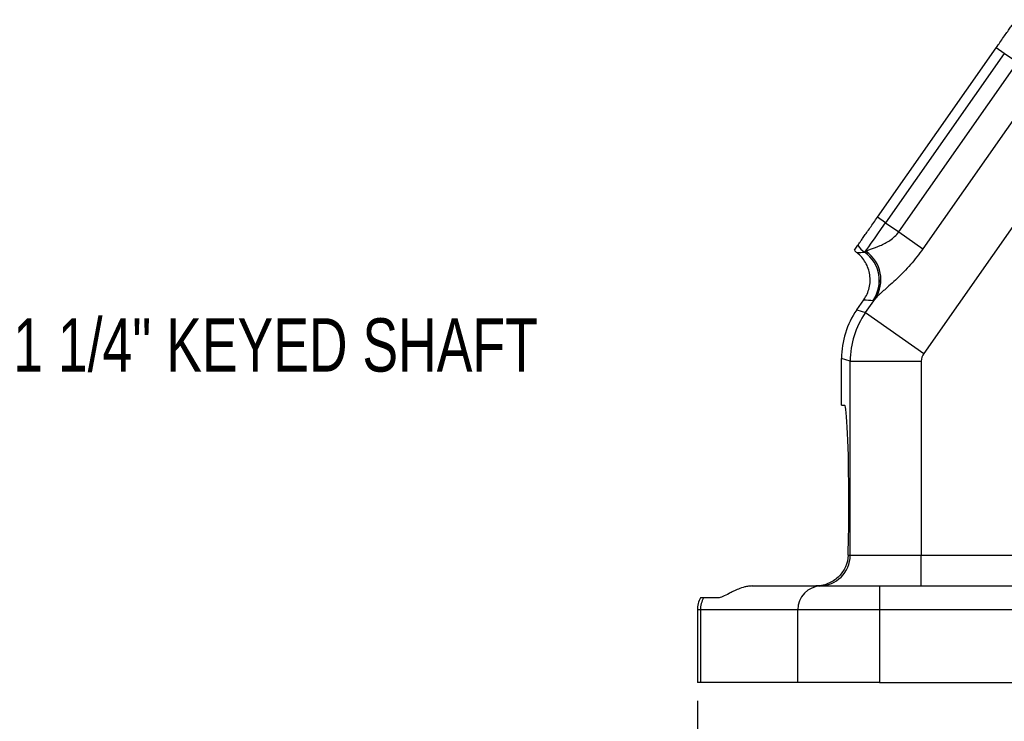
# Model space of a CAD drawing. Header units: inches. Extents: x 0.4 to 16.6, y 0.2 to 10.8.
# Tile 14 of 24: x 8.7 to 11.4, y 3.9 to 5.9. Entities that reach past the tile are written whole.
import ezdxf

# ---------------------------------------------------------------- set-up
doc = ezdxf.new("R2010")
doc.units = ezdxf.units.IN
doc.header["$MEASUREMENT"] = 0
doc.layers.add('SLD-0', color=7, linetype='Continuous', lineweight=25)
doc.styles.add('SLDTEXTSTYLE0', font='TXT', dxfattribs={"width": 0.75})
doc.dimstyles.new('SLDDIMSTYLE0', dxfattribs={"dimtxt": 0.145833, "dimasz": 0.13, "dimexe": 0, "dimexo": 0.0625, "dimgap": 0.036458, "dimtad": 0, "dimtih": 1, "dimtoh": 1, "dimdec": 1, "dimlfac": 1.9, "dimrnd": 1e-09, "dimzin": 12, "dimdsep": 46, "dimtxsty": 'SLDTEXTSTYLE0', "dimsah": 1, "dimcen": 0.09, "dimadec": 0, "dimazin": 3, "dimtfac": 1, "dimtdec": 1, "dimtofl": 0, "dimtmove": 0, "dimatfit": 3, "dimfxl": 0, "dimfrac": 2, "dimtolj": 1, "dimtzin": 12, "dimarcsym": 0})

# ---------------------------------------------------------------- blocks, each defined once
blk = doc.blocks.new('_D_2')
at = {"layer": 'SLD-0'}
for p, q in [((12.5992, 4.1264), (12.5992, 3.0644)), ((10.5289, 4.0056), (10.5289, 3.0644)), ((10.5289, 3.1894), (11.2012, 3.1894)), ((11.3732, 3.1894), (11.3288, 3.1894)), ((11.3288, 3.1894), (11.3288, 2.9577)), ((11.6965, 3.1894), (11.7408, 3.1894)), ((11.7408, 3.1894), (11.7408, 2.9577)), ((12.5992, 3.1894), (11.8685, 3.1894)), ((11.3288, 2.9577), (11.3732, 2.9577)), ((11.7408, 2.9577), (11.6965, 2.9577))]:
    blk.add_line(p, q, dxfattribs=at)
for points in [[(10.5289, 3.1894), (10.6589, 3.1694), (10.6589, 3.2094)], [(12.5992, 3.1894), (12.4692, 3.2094), (12.4692, 3.1694)]]:
    blk.add_solid(points, dxfattribs=at)
at = {"layer": 'SLD-0', "char_height": 0.14583, "attachment_point": 1, "style": 'SLDTEXTSTYLE0'}
for s, insert in [('3.9', (11.4002, 3.407)), ('100', (11.3732, 3.1457))]:
    blk.add_mtext(s, dxfattribs=dict(at, insert=insert))

msp = doc.modelspace()

# ---------------------------------------------------------------- linework, layer by layer
at = {"color": 7, "linetype": 'Continuous', "lineweight": 25}
for p, q in [((11.0215, 5.3279), (11.346, 5.7913)), ((11.3681, 5.7758), (11.346, 5.7913)), ((11.3681, 5.7758), (11.0436, 5.3125)), ((11.4037, 5.7509), (11.3681, 5.7758)), ((11.0793, 5.2875), (11.4037, 5.7509)), ((11.4699, 5.7046), (11.1454, 5.2412)), ((11.6008, 5.6022), (11.1478, 4.9552)), ((11.0436, 5.3125), (11.0215, 5.3279)), ((11.0436, 5.3125), (11.0793, 5.2875)), ((11.0793, 5.2875), (11.1454, 5.2412)), ((10.9581, 5.2374), (10.9679, 5.2513)), ((10.9647, 5.0743), (10.9842, 5.1022)), ((10.9885, 5.0668), (11.0155, 5.1054)), ((10.9647, 5.0743), (10.9885, 5.0668)), ((10.9885, 5.0668), (11.1478, 4.9552)), ((10.9466, 4.9341), (10.9229, 4.9416)), ((10.9229, 4.8135), (10.9229, 4.9416)), ((10.9466, 4.9341), (11.1412, 4.9341)), ((10.9466, 4.4035), (10.9466, 4.9341)), ((11.1412, 4.9341), (11.1412, 4.4035)), ((10.9229, 4.8135), (10.9316, 4.8135)), ((10.9411, 4.4035), (10.9466, 4.4035)), ((10.9466, 4.4035), (11.1412, 4.4035)), ((11.1412, 4.3193), (11.1412, 4.4035)), ((11.1412, 4.4035), (11.843, 4.4035)), ((10.6789, 4.3193), (10.8666, 4.3193)), ((10.8666, 4.3193), (11.0268, 4.3193)), ((11.0268, 4.3193), (11.0268, 4.254)), ((11.0268, 4.3193), (12.0587, 4.3193)), ((10.5462, 4.2872), (10.5379, 4.2872)), ((10.5853, 4.2872), (10.5462, 4.2872)), ((10.5374, 4.254), (10.5289, 4.254)), ((10.5289, 4.254), (10.5289, 4.0556)), ((10.5374, 4.254), (10.5374, 4.0556)), ((10.8038, 4.254), (10.5374, 4.254)), ((11.0268, 4.254), (10.8038, 4.254)), ((10.8038, 4.0556), (10.8038, 4.254)), ((12.0587, 4.254), (11.0268, 4.254)), ((11.0268, 4.254), (11.0268, 4.0556)), ((10.5374, 4.0556), (10.5289, 4.0556)), ((10.8038, 4.0556), (10.5374, 4.0556)), ((11.0268, 4.0556), (10.8038, 4.0556)), ((11.0268, 4.0556), (14.1716, 4.0556))]:
    msp.add_line(p, q, dxfattribs=at)
for centre, radius, start, end in [((11.024, 5.2858), 0.0658, 211.5677, 234.8723), ((10.9315, 5.1545), 0.0948, 325.0591, 54.8191), ((10.9317, 5.1544), 0.0949, 325.1919, 54.851), ((10.9365, 5.1567), 0.0942, 327.0274, 55.3255), ((10.8625, 4.4034), 0.0842, 270.0273, 0.0273), ((10.8679, 4.2552), 0.0641, 91.098, 181.0574), ((10.5942, 4.254), 0.0653, 149.465, 180), ((10.6046, 4.2541), 0.0672, 150.4851, 180.0576)]:
    msp.add_arc(centre, radius, start, end, dxfattribs=at)
for centre, major_axis, ratio, start_param, end_param in [((11.0429, 5.313), (0.0568, 0.0811), 0.008775, 3.199905, 4.712389), ((11.0059, 5.2826), (-0.0648, -0.0114), 0.999315, 0.584103, 0.729575), ((11.0248, 5.286), (0.391, 0.027), 0.131363, 4.550229, 4.604194), ((11.0425, 5.3132), (0.0568, 0.0811), 0.085464, 3.199905, 3.429496), ((11.1023, 5.2317), (0.4757, -0.0074), 0.284603, 4.465999, 4.519798), ((11.1201, 5.2589), (0.1111, 0.1587), 0.043661, 3.199905, 3.429496), ((11.1547, 4.9414), (-0.2211, 0.0697), 0.998954, 5.978053, 6.588318), ((11.1781, 4.9341), (0.0696, 0.2209), 0.999287, 1.265664, 1.875929), ((11.1781, 4.9341), (-0.0352, 0.0111), 0.998954, 5.978053, 6.588318), ((10.9316, 4.5503), (0, 0.2632), 0.043661, 4.712389, 6.283185), ((10.9316, 4.5503), (0, 0.2632), 0.043661, 4.120415, 4.712389)]:
    msp.add_ellipse(centre, major_axis=major_axis, ratio=ratio, start_param=start_param, end_param=end_param, dxfattribs=at)
for points, knots in [([(11.346, 5.7913), (11.3494, 5.7963), (11.3528, 5.8011), (11.3595, 5.8107), (11.3628, 5.8154), (11.3692, 5.8245), (11.3723, 5.8288), (11.378, 5.837), (11.3807, 5.8409), (11.3857, 5.848), (11.3879, 5.8511), (11.3918, 5.8568), (11.3935, 5.8592), (11.3963, 5.8632), (11.3974, 5.8648), (11.399, 5.867), (11.3995, 5.8677), (11.3996, 5.8679)], [0, 0, 0, 0, 0.125, 0.125, 0.25, 0.25, 0.375, 0.375, 0.5, 0.5, 0.625, 0.625, 0.75, 0.75, 0.875, 0.875, 1, 1, 1, 1]), ([(10.9679, 5.2513), (10.968, 5.2515), (10.9685, 5.2522), (10.97, 5.2544), (10.9711, 5.256), (10.9739, 5.26), (10.9756, 5.2624), (10.9795, 5.268), (10.9818, 5.2712), (10.9867, 5.2783), (10.9894, 5.2821), (10.9952, 5.2903), (10.9983, 5.2947), (11.0046, 5.3037), (11.0079, 5.3084), (11.0146, 5.3181), (11.0181, 5.323), (11.0215, 5.3279)], [0, 0, 0, 0, 0.125, 0.125, 0.25, 0.25, 0.375, 0.375, 0.5, 0.5, 0.625, 0.625, 0.75, 0.75, 0.875, 0.875, 1, 1, 1, 1]), ([(10.9901, 5.2341), (10.9914, 5.2352), (10.9934, 5.2362), (10.9984, 5.2385), (11.0015, 5.2397), (11.0119, 5.2436), (11.02, 5.2465), (11.0375, 5.254), (11.0466, 5.2584), (11.0599, 5.2675), (11.0642, 5.2709), (11.0722, 5.2785), (11.076, 5.2828), (11.0793, 5.2875)], [0, 0, 0, 0, 0.125, 0.125, 0.25, 0.25, 0.5, 0.5, 0.75, 0.75, 0.875, 0.875, 1, 1, 1, 1]), ([(10.9842, 5.1022), (10.9877, 5.1071), (10.9906, 5.1123), (10.9955, 5.1232), (10.9974, 5.1289), (11.0002, 5.1405), (11.001, 5.1464), (11.0015, 5.1583), (11.0012, 5.1644), (10.9995, 5.1762), (10.998, 5.182), (10.9941, 5.1933), (10.9916, 5.1988), (10.9856, 5.2091), (10.9822, 5.2139), (10.9743, 5.223), (10.9699, 5.2272), (10.9652, 5.2309)], [0, 0, 0, 0, 0.125, 0.125, 0.25, 0.25, 0.375, 0.375, 0.5, 0.5, 0.625, 0.625, 0.75, 0.75, 0.875, 0.875, 1, 1, 1, 1]), ([(11.1454, 5.2412), (11.1348, 5.226), (11.1234, 5.2117), (11.1054, 5.1914), (11.0993, 5.1848), (11.0871, 5.1722), (11.081, 5.1662), (11.0688, 5.1545), (11.0627, 5.1489), (11.051, 5.1383), (11.0454, 5.1333), (11.0375, 5.1263), (11.0349, 5.124), (11.0301, 5.1197), (11.0278, 5.1176), (11.0236, 5.1137), (11.0217, 5.1119), (11.0182, 5.1084), (11.0167, 5.1069), (11.0155, 5.1054)], [0, 0, 0, 0, 0.25, 0.25, 0.375, 0.375, 0.5, 0.5, 0.625, 0.625, 0.75, 0.75, 0.8125, 0.8125, 0.875, 0.875, 0.9375, 0.9375, 1, 1, 1, 1]), ([(10.9411, 4.4035), (10.9408, 4.3919), (10.9381, 4.3814), (10.9316, 4.3669), (10.9291, 4.3623), (10.9232, 4.3538), (10.92, 4.3499), (10.9127, 4.3425), (10.9087, 4.3391), (10.9, 4.3328), (10.8953, 4.3301), (10.8848, 4.3252), (10.8792, 4.3231), (10.8666, 4.3202), (10.8598, 4.3193), (10.8528, 4.3193)], [0, 0, 0, 0, 0.25, 0.25, 0.375, 0.375, 0.5, 0.5, 0.625, 0.625, 0.75, 0.75, 0.875, 0.875, 1, 1, 1, 1]), ([(10.6789, 4.3193), (10.6753, 4.3193), (10.6718, 4.319), (10.6649, 4.3181), (10.6616, 4.3174), (10.6522, 4.3151), (10.6465, 4.3131), (10.6363, 4.309), (10.6318, 4.3069), (10.6234, 4.3027), (10.6197, 4.3007), (10.6094, 4.2953), (10.6037, 4.2923), (10.5935, 4.2882), (10.5892, 4.2872), (10.5853, 4.2872)], [0, 0, 0, 0, 0.0625, 0.0625, 0.125, 0.125, 0.25, 0.25, 0.375, 0.375, 0.5, 0.5, 0.75, 0.75, 1, 1, 1, 1])]:
    msp.add_open_spline(points, degree=3, knots=knots, dxfattribs=at)
for points in [[(10.9861, 5.232), (10.9862, 5.232), (10.9862, 5.232), (10.9863, 5.232)], [(11.0096, 5.1003), (11.0094, 5.1002), (11.0093, 5.1002), (11.0092, 5.1002)]]:
    msp.add_open_spline(points, degree=3, dxfattribs=at)

# ---------------------------------------------------------------- texts
at = {"layer": 'SLD-0', "insert": (8.6589, 5.0514), "char_height": 0.145833, "attachment_point": 1, "style": 'SLDTEXTSTYLE0'}
msp.add_mtext('1 1/4" KEYED SHAFT', dxfattribs=at)

# ---------------------------------------------------------------- dimensions: what is measured, and where the dimension line sits
at = {"layer": 'SLD-0'}
dim = msp.add_linear_dim(base=(12.5992, 3.1894), p1=(10.5289, 4.0556), p2=(12.5992, 4.1764), dimstyle='SLDDIMSTYLE0', dxfattribs=at)
dim.commit()
dim.dimension.update_dxf_attribs({"geometry": '_D_2', "text_midpoint": (11.5348, 3.1894), "dimtype": 160})

doc.saveas('drawing.dxf')
